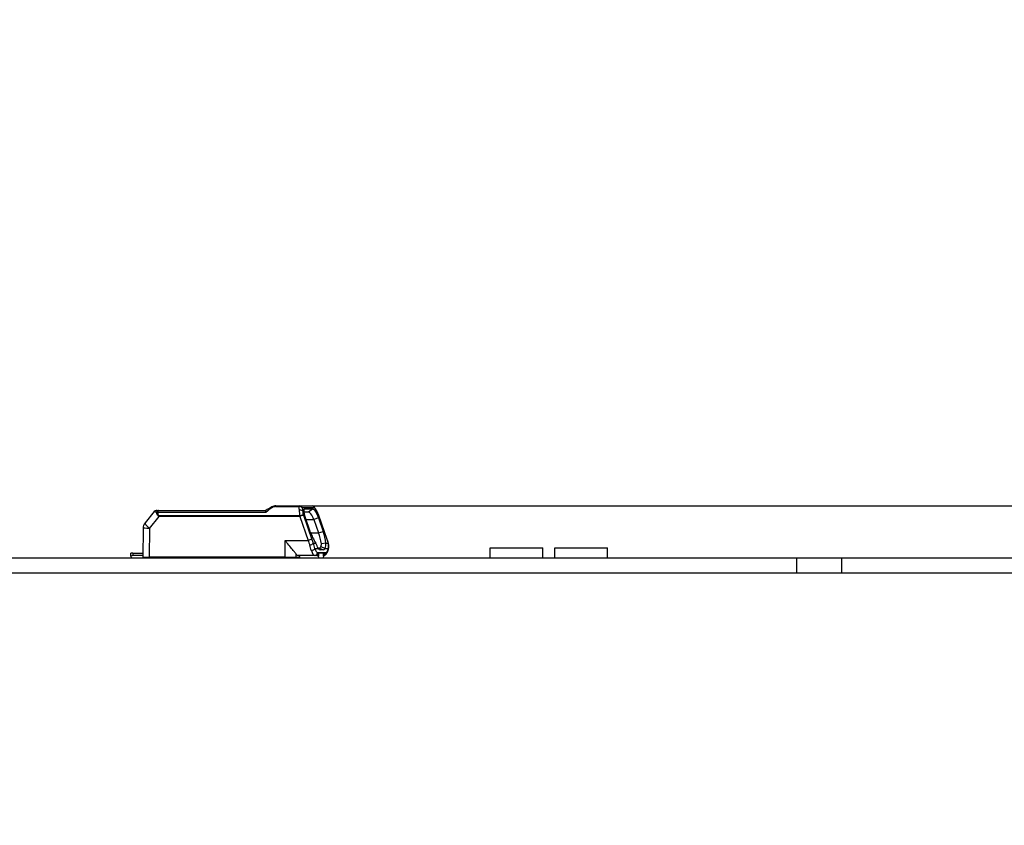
# Model space of a CAD drawing. Header units: millimetres. Extents: x 16 to 406, y 5 to 285.
# Tile 7 of 14: x 177 to 209, y 145 to 171. Entities that reach past the tile are written whole.
import ezdxf
from ezdxf.enums import TextEntityAlignment as Align

# ---------------------------------------------------------------- set-up
doc = ezdxf.new("R2010")
doc.units = ezdxf.units.MM
doc.layers.add('Default', color=7, linetype='Continuous')
doc.layers.add('LINLED_280X28MM_', color=7, linetype='Continuous')
doc.styles.add('SEACAD_Arial', font='arial.ttf')
doc.dimstyles.new('ISO', dxfattribs={"dimtxt": 4.2, "dimasz": 4.2, "dimexe": 2.1, "dimexo": 0, "dimgap": 1.05, "dimtad": 1, "dimlfac": 2, "dimtxsty": 'SEACAD_Arial', "dimblk1": '_SE_FILLED', "dimblk2": '_SE_FILLED', "dimsah": 1, "dimcen": 2.1, "dimadec": 0, "dimazin": 0, "dimtfac": 0.5, "dimtdec": 3, "dimtmove": 0, "dimatfit": 3, "dimfxl": 1, "dimarcsym": 0})

# ---------------------------------------------------------------- blocks, each defined once
blk = doc.blocks.new('SE2')
at = {"layer": 'LINLED_280X28MM_', "color": 7, "linetype": 'Continuous'}
for p, q in [((185.255, 155.301), (186.039, 155.301)), ((185.273, 155.323), (185.687, 155.323)), ((185.273, 155.323), (186.057, 155.323)), ((186.057, 155.323), (186.471, 155.323)), ((186.057, 155.323), (186.471, 155.323)), ((186.561, 155.257), (186.147, 155.257)), ((186.239, 155.23), (186.215, 155.212)), ((186.239, 155.23), (186.488, 155.23)), ((186.353, 155.127), (186.488, 155.23)), ((181.221, 155.136), (180.92, 154.762)), ((181.066, 154.576), (181.388, 154.976)), ((181.306, 155.173), (181.3, 155.173)), ((181.3, 155.173), (181.367, 155.173)), ((181.306, 155.173), (181.367, 155.173)), ((181.34, 155.117), (184.943, 155.117)), ((181.367, 155.173), (184.941, 155.173)), ((186.068, 154.976), (181.388, 154.976)), ((186.069, 154.998), (181.389, 154.998)), ((186.068, 154.976), (186.344, 154.177)), ((186.188, 155.01), (186.464, 154.211)), ((186.209, 155.127), (186.353, 155.127)), ((186.209, 155.126), (186.353, 155.127)), ((186.413, 154.473), (186.256, 154.924)), ((186.684, 154.924), (186.534, 154.873)), ((186.684, 154.924), (186.841, 154.473)), ((186.972, 154.211), (186.692, 155.01)), ((186.977, 154.21), (186.697, 155.009)), ((180.854, 154.577), (180.844, 153.623)), ((181.065, 154.576), (181.058, 153.623)), ((186.274, 154.873), (186.534, 154.873)), ((186.534, 154.873), (186.691, 154.423)), ((186.431, 154.423), (186.691, 154.423)), ((186.691, 154.423), (186.841, 154.473)), ((185.574, 153.623), (185.576, 154.177)), ((185.576, 154.177), (186.344, 154.177)), ((186.397, 154.016), (186.406, 154.019)), ((186.515, 154.082), (186.595, 154.082)), ((186.908, 153.911), (186.759, 153.957)), ((186.931, 154.08), (186.785, 154.065)), ((186.931, 154.082), (187.011, 154.082)), ((192.397, 153.923), (194.147, 153.923)), ((192.397, 153.598), (192.397, 153.923)), ((194.147, 153.598), (194.147, 153.923)), ((194.547, 153.923), (196.297, 153.923)), ((194.547, 153.598), (194.547, 153.923)), ((196.297, 153.598), (196.297, 153.923)), ((66.097, 153.598), (202.597, 153.598)), ((180.444, 153.648), (180.444, 153.748)), ((180.508, 153.748), (180.444, 153.748)), ((180.444, 153.648), (180.459, 153.598)), ((180.508, 153.748), (180.508, 153.673)), ((180.508, 153.748), (180.845, 153.748)), ((180.844, 153.673), (180.508, 153.673)), ((180.844, 153.623), (181.058, 153.623)), ((185.574, 153.623), (181.058, 153.623)), ((185.035, 153.617), (185.037, 153.623)), ((185.431, 153.598), (185.431, 153.623)), ((185.48, 153.598), (185.504, 153.623)), ((185.574, 153.623), (185.949, 153.623)), ((185.878, 153.623), (185.886, 153.598)), ((185.949, 153.623), (185.949, 153.717)), ((185.949, 153.623), (186.07, 153.623)), ((186.559, 153.673), (186.009, 153.673)), ((186.605, 153.673), (186.055, 153.673)), ((186.07, 153.623), (186.055, 153.673)), ((186.593, 153.673), (186.559, 153.673)), ((186.566, 153.911), (186.675, 153.911)), ((186.605, 153.673), (186.605, 153.674)), ((186.654, 153.773), (186.929, 153.773)), ((186.7, 153.915), (186.673, 153.915)), ((186.7, 153.915), (186.674, 153.915)), ((186.684, 153.74), (186.684, 153.648)), ((186.699, 153.598), (186.684, 153.648)), ((186.852, 153.748), (186.686, 153.748)), ((186.893, 153.761), (186.689, 153.761)), ((186.843, 153.864), (186.7, 153.915)), ((186.707, 153.876), (186.741, 153.864)), ((186.843, 153.864), (186.741, 153.864)), ((186.852, 153.648), (186.837, 153.598)), ((186.852, 153.648), (186.852, 153.748)), ((186.908, 153.911), (187.018, 153.911)), ((202.597, 153.598), (204.097, 153.598)), ((202.597, 153.098), (202.597, 153.598)), ((204.097, 153.098), (204.097, 153.598)), ((66.097, 153.098), (202.597, 153.098)), ((202.597, 153.098), (204.097, 153.098))]:
    blk.add_line(p, q, dxfattribs=at)
for centre, radius, start, end in [((187.826, 150.718), 5.308, 120.8467, 122.947), ((188.368, 150.689), 5.599, 125.3071, 127.7205), ((185.279, 154.981), 0.342, 96.77, 121.2292), ((185.28, 154.98), 0.343, 121.0602, 121.252), ((185.264, 155.078), 0.223, 92.492, 126.2907), ((185.28, 154.98), 0.343, 95.9831, 107.5518), ((185.278, 154.993), 0.33, 90.9141, 98.0446), ((185.278, 154.993), 0.33, 90.8872, 96.6222), ((186.784, 155.253), 0.747, 176.3411, 185.8306), ((186.058, 155.193), 0.11, 35.9116, 100.2299), ((186.772, 155.258), 0.625, 180.0658, 189.383), ((186.471, 155.223), 0.1, 35.409, 90), ((185.657, 154.653), 1.093, 28.1469, 35.0435), ((185.741, 154.685), 1, 28.1326, 34.9372), ((181.299, 155.074), 0.0986, 97.342, 141.4214), ((181.352, 154.957), 0.161, 94.1894, 108.3554), ((181.723, 154.975), 0.335, 176.1098, 179.8523), ((186.077, 155.051), 0.131, 53.1376, 105.8094), ((187.52, 155.319), 1.486, 185.4924, 192.4864), ((187.406, 155.356), 1.267, 189.0876, 195.8709), ((185.134, 154.367), 1.689, 22.474, 28.3668), ((185.214, 154.397), 1.601, 22.4962, 28.3019), ((186.602, 154.975), 0.1, 19.3176, 22.1444), ((181.154, 154.574), 0.3, 141.1664, 179.3757), ((188.217, 155.074), 1.902, 198.4458, 211.4865), ((185.053, 153.8), 1.752, 8.697, 20.8184), ((185.361, 153.927), 1.577, 5.5848, 20.2433), ((186.539, 153.71), 0.507, 98.6092, 112.6403), ((188.198, 154.69), 1.923, 195.4604, 200.519), ((184.893, 153.469), 1.6, 13.5726, 19.9724), ((186.314, 154.306), 0.301, 287.901, 311.7919), ((185.704, 153.744), 0.878, 10.9606, 22.6228), ((185.138, 153.289), 1.659, 22.0162, 28.5217), ((186.601, 154.053), 0.184, 328.886, 3.9108), ((186.632, 154.034), 0.303, 336.0222, 8.9432), ((185.477, 153.681), 1.59, 14.179, 19.4373), ((186.654, 153.983), 0.371, 348.7131, 15.3507), ((186.653, 153.978), 0.378, 345.7225, 14.3132), ((186.18, 152.851), 1.03, 131.4652, 133.524)]:
    blk.add_arc(centre, radius, start, end, dxfattribs=at)
for centre, major_axis, ratio, start_param, end_param in [((185.273, 155.223), (0, 0.1), 0.292372, 0, 0.679661), ((186.057, 155.223), (0, -0.1), 0.292372, 3.14159, 3.821238), ((186.057, 155.223), (0, 0.1), 0.956307, 5.061444, 6.283163), ((186.471, 155.223), (0, 0.1), 0.956305, 5.061472, 6.283181), ((181.367, 155.073), (0, -0.1), 0.292372, 3.141474, 4.251826), ((186.098, 154.975), (0.0945, 0.0327), 0.107836, 0.279995, 1.84789), ((186.098, 154.975), (0, 0.1), 0.292372, 1.341219, 1.562081), ((186.602, 154.975), (-0.0944, -0.0331), 0.092152, 3.141593, 3.421119), ((181.154, 154.574), (0.3, -0.003), 0.005794, 1.870427, 3.141593), ((181.154, 154.574), (0.234, -0.188), 0.181536, 3.141593, 4.474711), ((186.596, 154.207), (0.16, -0.421), 0.274561, 4.599653, 4.909763), ((186.7, 154.423), (0, 0.508), 0.292372, 3.141593, 3.552555), ((186.842, 154.207), (0.161, -0.421), 0.275554, 1.165384, 1.475018), ((186.922, 154.047), (-0.097, -0.0244), 0.378963, 3.108602, 3.442985), ((180.545, 153.548), (0.1, -0.1), 0.739961, 2.504547, 3.148049), ((181.351, 153.898), (0.241, -0.241), 0.739961, 5.64614, 6.057278), ((181.665, 153.898), (-0.241, -0.241), 0.739961, 0.637045, 1.048183), ((181.578, 153.898), (0, -0.3), 0.956305, 0, 0.411138), ((185.134, 153.898), (0, -0.3), 0.956305, 5.928947, 6.283185), ((186.009, 154.173), (0, 0.5), 0.292372, 2.721349, 3.141593), ((186.471, 153.911), (0.0969, 0.0246), 0.627575, 4.32742, 5.898062), ((186.559, 154.173), (0, -0.5), 0.292372, 5.428226, 6.283185), ((186.559, 153.773), (0, 0.1), 0.956305, 3.141593, 4.712389), ((186.654, 154.173), (0, -0.4), 0.292372, 5.428014, 6.283185), ((186.594, 153.773), (-0.0059, -0.0998), 0.956014, 0.05683, 1.502298), ((186.641, 153.548), (-0.1, 0.1), 0.739961, 5.002639, 5.64614), ((186.741, 154.423), (0, 0.559), 0.292372, 2.730404, 3.141593), ((186.843, 154.423), (0, -0.559), 0.292372, 0, 0.411032), ((186.834, 153.773), (0, -0.1), 0.956305, 0.192678, 1.570796), ((186.798, 153.773), (-0.0059, 0.0998), 0.956014, 3.673302, 4.530231), ((186.929, 154.173), (0, 0.4), 0.292372, 3.141593, 3.997018), ((186.922, 153.911), (-0.0969, 0.0246), 0.627575, 3.141659, 3.526588)]:
    blk.add_ellipse(centre, major_axis=major_axis, ratio=ratio, start_param=start_param, end_param=end_param, dxfattribs=at)
for points, degree, knots in [([(185.103, 155.274), (185.105, 155.275), (185.108, 155.275), (185.117, 155.271), (185.124, 155.266), (185.132, 155.258)], 3, [0.2324927, 0.2324927, 0.2324927, 0.2324927, 0.5, 0.5, 1, 1, 1, 1]), ([(186.256, 154.924), (186.213, 155.051), (186.207, 155.14), (186.202, 155.229), (186.239, 155.23)], 2, [0, 0, 0, 0.5, 0.5, 1, 1, 1]), ([(186.488, 155.23), (186.526, 155.226), (186.582, 155.14), (186.638, 155.053), (186.684, 154.924)], 2, [0, 0, 0, 0.5, 0.5, 1, 1, 1]), ([(181.301, 155.11), (181.292, 155.112), (181.274, 155.116), (181.253, 155.122), (181.238, 155.127), (181.224, 155.131), (181.22, 155.135), (181.221, 155.136), (181.221, 155.136)], 3, [0, 0, 0, 0, 0.1457637, 0.2817407, 0.4081752, 0.5253713, 0.7588861, 0.7718992, 0.7718992, 0.7718992, 0.7718992]), ([(181.367, 155.173), (181.353, 155.173), (181.339, 155.167), (181.316, 155.144), (181.307, 155.128), (181.301, 155.11)], 3, [0, 0, 0, 0, 0.5, 0.5, 1, 1, 1, 1]), ([(181.388, 154.976), (181.38, 154.98), (181.363, 154.986), (181.342, 155.001), (181.323, 155.024), (181.309, 155.062), (181.304, 155.092), (181.301, 155.11)], 3, [0, 0, 0, 0, 0.153428, 0.297342, 0.437906, 0.666819, 1, 1, 1, 1]), ([(181.34, 155.117), (181.34, 155.105), (181.338, 155.082), (181.343, 155.05), (181.352, 155.025), (181.368, 155.006), (181.382, 155.001), (181.389, 154.998)], 3, [0, 0, 0, 0, 0.272042, 0.497908, 0.684926, 0.845835, 1, 1, 1, 1]), ([(184.943, 155.117), (184.942, 155.124), (184.939, 155.136), (184.938, 155.151), (184.937, 155.162), (184.938, 155.169), (184.939, 155.172), (184.94, 155.173), (184.941, 155.173)], 3, [0, 0, 0, 0, 0.20474, 0.394141, 0.568268, 0.727202, 0.87106, 1, 1, 1, 1]), ([(186.188, 155.01), (186.179, 155.014), (186.162, 155.015), (186.118, 155.01), (186.093, 155.005), (186.069, 154.998)], 3, [0, 0, 0, 0, 0.5, 0.5, 1, 1, 1, 1]), ([(186.534, 154.873), (186.534, 154.873), (186.509, 154.939), (186.452, 155.037), (186.39, 155.115), (186.365, 155.123), (186.353, 155.127)], 3, [0, 0, 0, 0, 0.000173, 0.518919, 0.751946, 1, 1, 1, 1]), ([(185.949, 153.717), (185.939, 153.732), (185.923, 153.752), (185.905, 153.774), (185.881, 153.803), (185.854, 153.835), (185.825, 153.869), (185.784, 153.917), (185.74, 153.969), (185.697, 154.021), (185.656, 154.071), (185.616, 154.123), (185.578, 154.175), (185.577, 154.176), (185.576, 154.176), (185.576, 154.177)], 3, [0, 0, 0, 0, 0.173748, 0.173748, 0.173748, 0.392637, 0.392637, 0.392637, 0.700339, 0.700339, 0.700339, 0.995483, 0.995483, 0.995483, 1, 1, 1, 1]), ([(186.852, 153.674), (186.856, 153.675), (186.864, 153.676), (186.877, 153.68), (186.891, 153.685), (186.903, 153.692), (186.915, 153.7), (186.927, 153.709), (186.938, 153.719), (186.949, 153.731), (186.959, 153.744), (186.969, 153.759), (186.979, 153.776), (186.988, 153.795), (186.997, 153.816), (187.005, 153.837), (187.012, 153.859), (187.016, 153.876), (187.018, 153.884), (187.019, 153.886)], 3, [0.0572109, 0.0572109, 0.0572109, 0.0572109, 0.0928157, 0.1380722, 0.1836422, 0.2299483, 0.2774853, 0.3268457, 0.3787412, 0.4340026, 0.4935138, 0.5579801, 0.6274036, 0.7004809, 0.7747845, 0.8480881, 0.9198751, 0.9855641, 1, 1, 1, 1])]:
    blk.add_open_spline(points, degree=degree, knots=knots, dxfattribs=at)
for points, degree in [([(186.561, 155.257), (186.56, 155.266), (186.557, 155.274), (186.553, 155.281)], 3), ([(186.619, 155.169), (186.622, 155.165), (186.624, 155.161), (186.623, 155.156)], 3), ([(185.02, 153.623), (185.027, 153.62), (185.035, 153.617)], 2)]:
    blk.add_open_spline(points, degree=degree, dxfattribs=at)
blk = doc.blocks.new('DMBLK1')
at = {"layer": 'Default', "linetype": 'Continuous'}
for points in [[(219.414, 157.798), (218.014, 157.798), (218.714, 153.598)], [(219.414, 148.898), (218.714, 153.098), (218.014, 148.898)]]:
    blk.add_hatch(color=7, dxfattribs=at).paths.add_polyline_path(points)
at = {"layer": 'Default', "color": 7, "linetype": 'Continuous'}
for p, q in [((218.714, 144.698), (218.714, 162.499)), ((204.097, 153.598), (220.814, 153.598)), ((204.097, 153.098), (220.814, 153.098))]:
    blk.add_line(p, q, dxfattribs=at)
at = {"layer": 'Default', "color": 7, "linetype": 'Continuous', "style": 'SEACAD_Arial'}
blk.add_text('1', height=4.2, rotation=90, dxfattribs=at).set_placement((213.464, 157.742), align=Align.TOP_LEFT)
blk = doc.blocks.new('_SE_FILLED')
at = {"color": 0}
blk.add_line((0, 0), (-1, 0), dxfattribs=at)
blk.add_solid([(0, 0), (-1, -0.1665), (-1, 0.1665), (0, 0)], dxfattribs=at)
blk = doc.blocks.new('DMBLK2')
at = {"layer": 'Default', "linetype": 'Continuous'}
for points in [[(229.914, 159.523), (228.514, 159.523), (229.214, 155.323)], [(229.914, 148.898), (229.214, 153.098), (228.514, 148.898)]]:
    blk.add_hatch(color=7, dxfattribs=at).paths.add_polyline_path(points)
at = {"layer": 'Default', "color": 7, "linetype": 'Continuous'}
for p, q in [((229.214, 144.698), (229.214, 171.498)), ((186.471, 155.323), (231.314, 155.323)), ((202.597, 153.098), (231.314, 153.098))]:
    blk.add_line(p, q, dxfattribs=at)
at = {"layer": 'Default', "color": 7, "linetype": 'Continuous', "style": 'SEACAD_Arial'}
blk.add_text('4,5', height=4.2, rotation=90, dxfattribs=at).set_placement((223.964, 161.81), align=Align.TOP_LEFT)

msp = doc.modelspace()

# ---------------------------------------------------------------- block references
at = {"layer": 'Default'}
msp.add_blockref('SE2', (0, 0), dxfattribs=at)

# ---------------------------------------------------------------- dimensions: what is measured, and where the dimension line sits
at = {"layer": 'Default', "color": 7, "linetype": 'Continuous'}
dim = msp.add_linear_dim(base=(229.2139117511, 155.3230273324), p1=(202.596852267, 153.0980273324), p2=(186.056980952, 155.3230273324), angle=90, text='\\A1;<>', dimstyle='ISO', override={"dimdec": 1}, dxfattribs=at)
dim.commit()
dim.dimension.update_dxf_attribs({"geometry": 'DMBLK2', "text_midpoint": (229.2139117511, 160.3402682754), "dimtype": 160})
dim = msp.add_linear_dim(base=(218.7139, 153.098), p1=(204.0969, 153.098), p2=(204.0969, 153.598), angle=90, text='\\A1;<>', dimstyle='ISO', dxfattribs=at)
dim.commit()
dim.dimension.update_dxf_attribs({"geometry": 'DMBLK1', "text_midpoint": (218.7139, 156.2719), "dimtype": 161})

doc.saveas('drawing.dxf')
